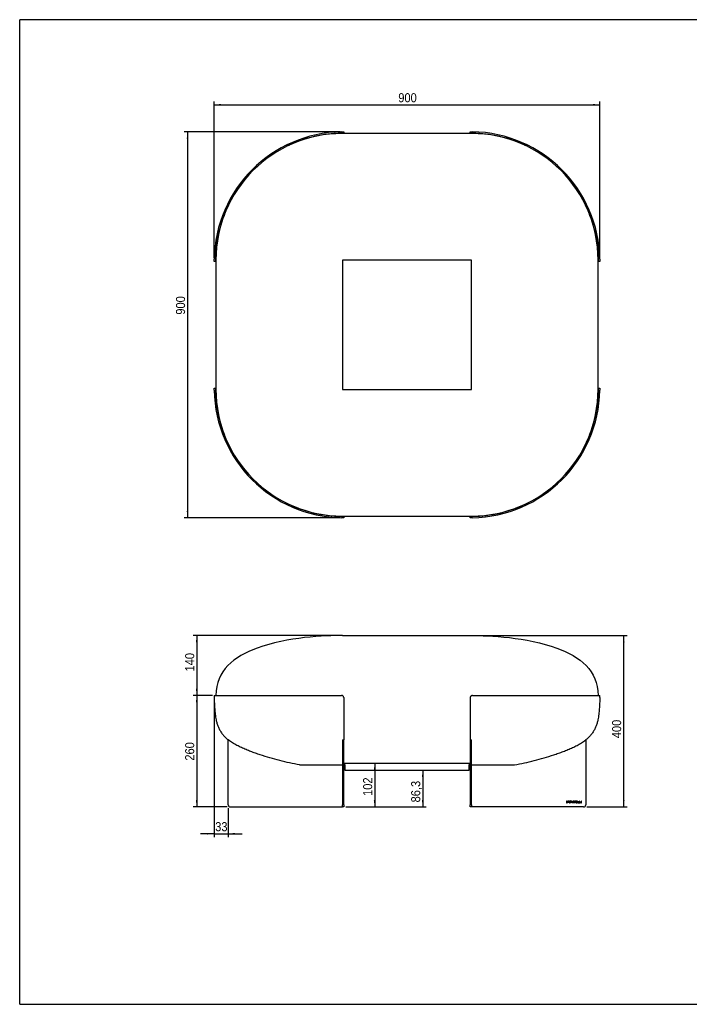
# Model space of a CAD drawing. Header units: millimetres. Extents: x 40 to 3320, y 40 to 2336.
# Tile 1 of 3: x 40 to 1603, y 40 to 2336. Entities that reach past the tile are written whole.
import ezdxf

# ---------------------------------------------------------------- set-up
doc = ezdxf.new("R2010")
doc.units = ezdxf.units.MM
doc.header["$LTSCALE"] = 8
doc.linetypes.add('SLD-Centro', pattern=[19.05, 15.24, -1.27, 1.27, -1.27])
doc.linetypes.add('SLD-Solido', pattern=[0])
for name, color, linetype in [('PIEGHE', 6, 'SLD-Centro'), ('QUOTE', 1, 'SLD-Solido'), ('SCHIZZI', 9, 'Continuous')]:
    doc.layers.add(name, color=color, linetype=linetype)
doc.styles.add('SLDTEXTSTYLE0', font='GOTHIC.TTF', dxfattribs={"width": 0.913})
doc.dimstyles.new('SLDDIMSTYLE0', dxfattribs={"dimtxt": 21.166667, "dimasz": 16, "dimexe": 0, "dimexo": 0.0625, "dimgap": 5.291667, "dimtad": 1, "dimdec": 1, "dimrnd": 1e-09, "dimzin": 12, "dimdsep": 46, "dimtxsty": 'SLDTEXTSTYLE0', "dimsah": 1, "dimcen": 0.09, "dimadec": 0, "dimazin": 3, "dimtfac": 1, "dimtdec": 1, "dimtofl": 0, "dimtmove": 0, "dimatfit": 3, "dimfxl": 1, "dimfrac": 2, "dimtolj": 1, "dimtzin": 12, "dimarcsym": 0})
doc.dimstyles.new('SLDDIMSTYLE1', dxfattribs={"dimtxt": 21.166667, "dimasz": 16, "dimexe": 0, "dimexo": 0.0625, "dimgap": 5.291667, "dimtad": 1, "dimdec": 1, "dimrnd": 1e-09, "dimzin": 12, "dimdsep": 46, "dimtxsty": 'SLDTEXTSTYLE0', "dimsah": 1, "dimcen": 0.09, "dimadec": 0, "dimazin": 3, "dimtfac": 1, "dimtdec": 1, "dimtmove": 0, "dimatfit": 0, "dimfxl": 1, "dimfrac": 2, "dimtolj": 1, "dimtzin": 12, "dimarcsym": 0})
doc.dimstyles.new('SLDDIMSTYLE2', dxfattribs={"dimtxt": 21.166667, "dimasz": 16, "dimexe": 0, "dimexo": 0.0625, "dimgap": 5.291667, "dimtad": 1, "dimdec": 0, "dimrnd": 1e-09, "dimzin": 12, "dimdsep": 46, "dimtxsty": 'SLDTEXTSTYLE0', "dimsah": 1, "dimcen": 0.09, "dimadec": 0, "dimazin": 3, "dimtfac": 1, "dimtdec": 0, "dimtofl": 0, "dimtmove": 0, "dimatfit": 3, "dimfxl": 1, "dimfrac": 2, "dimtolj": 1, "dimtzin": 12, "dimarcsym": 0})

# ---------------------------------------------------------------- blocks, each defined once
blk = doc.blocks.new('_D')
at = {"layer": 'QUOTE', "transparency": 16777216}
for p, q in [((834.6, 602.1), (876.5, 602.1)), ((868.5, 602.1), (868.5, 500.1)), ((801.3, 500.1), (876.5, 500.1))]:
    blk.add_line(p, q, dxfattribs=at)
for points in [[(868.5, 602.1), (866.5, 586.1), (870.5, 586.1)], [(868.5, 500.1), (870.5, 516.1), (866.5, 516.1)]]:
    blk.add_solid(points, dxfattribs=at)
at = {"layer": 'QUOTE', "transparency": 16777216, "insert": (841.5, 525.9), "char_height": 21.17, "attachment_point": 1, "rotation": 90, "style": 'SLDTEXTSTYLE0'}
blk.add_mtext('102', dxfattribs=at)
blk = doc.blocks.new('_D_1')
at = {"layer": 'QUOTE', "transparency": 16777216}
for p, q in [((785.3, 900.1), (445.2, 900.1)), ((453.2, 900.1), (453.2, 760.1)), ((486, 760.1), (445.2, 760.1))]:
    blk.add_line(p, q, dxfattribs=at)
for points in [[(453.2, 900.1), (451.2, 884.1), (455.2, 884.1)], [(453.2, 760.1), (455.2, 776.1), (451.2, 776.1)]]:
    blk.add_solid(points, dxfattribs=at)
at = {"layer": 'QUOTE', "transparency": 16777216, "insert": (426.2, 816.1), "char_height": 21.17, "attachment_point": 1, "rotation": 90, "style": 'SLDTEXTSTYLE0'}
blk.add_mtext('140', dxfattribs=at)
blk = doc.blocks.new('_D_2')
at = {"layer": 'QUOTE', "transparency": 16777216}
for p, q in [((489.9, 760.1), (445.2, 760.1)), ((453.2, 760.1), (453.2, 500.1)), ((523.9, 500.1), (445.2, 500.1))]:
    blk.add_line(p, q, dxfattribs=at)
for points in [[(453.2, 760.1), (451.2, 744.1), (455.2, 744.1)], [(453.2, 500.1), (455.2, 516.1), (451.2, 516.1)]]:
    blk.add_solid(points, dxfattribs=at)
at = {"layer": 'QUOTE', "transparency": 16777216, "insert": (426.2, 608.2), "char_height": 21.17, "attachment_point": 1, "rotation": 90, "style": 'SLDTEXTSTYLE0'}
blk.add_mtext('260', dxfattribs=at)
blk = doc.blocks.new('_D_3')
at = {"layer": 'QUOTE', "transparency": 16777216}
for p, q in [((494, 752.1), (494, 429.8)), ((526.9, 497.1), (526.9, 429.8)), ((494, 437.8), (462, 437.8)), ((494, 437.8), (526.9, 437.8)), ((526.9, 437.8), (558.9, 437.8))]:
    blk.add_line(p, q, dxfattribs=at)
for points in [[(494, 437.8), (478, 439.8), (478, 435.8)], [(526.9, 437.8), (542.9, 435.8), (542.9, 439.8)]]:
    blk.add_solid(points, dxfattribs=at)
at = {"layer": 'QUOTE', "transparency": 16777216, "insert": (496.3, 464.8), "char_height": 21.17, "attachment_point": 1, "style": 'SLDTEXTSTYLE0'}
blk.add_mtext('33', dxfattribs=at)
blk = doc.blocks.new('_D_4')
at = {"layer": 'QUOTE', "transparency": 16777216}
for p, q in [((980.7, 586.4), (980.7, 500.1)), ((801.3, 500.1), (988.7, 500.1))]:
    blk.add_line(p, q, dxfattribs=at)
for points in [[(980.7, 586.4), (978.7, 570.4), (982.7, 570.4)], [(980.7, 500.1), (982.7, 516.1), (978.7, 516.1)]]:
    blk.add_solid(points, dxfattribs=at)
at = {"layer": 'QUOTE', "transparency": 16777216, "insert": (953.7, 510.8), "char_height": 21.17, "attachment_point": 1, "rotation": 90, "style": 'SLDTEXTSTYLE0'}
blk.add_mtext('86,3', dxfattribs=at)
blk = doc.blocks.new('_D_5')
at = {"layer": 'QUOTE', "transparency": 16777216}
for p, q in [((1102.6, 900.1), (1457.7, 900.1)), ((1449.7, 500.1), (1449.7, 900.1)), ((1363.9, 500.1), (1457.7, 500.1))]:
    blk.add_line(p, q, dxfattribs=at)
for points in [[(1449.7, 900.1), (1447.7, 884.1), (1451.7, 884.1)], [(1449.7, 500.1), (1451.7, 516.1), (1447.7, 516.1)]]:
    blk.add_solid(points, dxfattribs=at)
at = {"layer": 'QUOTE', "transparency": 16777216, "insert": (1422.6, 660.5), "char_height": 21.17, "attachment_point": 1, "rotation": 90, "style": 'SLDTEXTSTYLE0'}
blk.add_mtext('400', dxfattribs=at)
blk = doc.blocks.new('_D_6')
at = {"layer": 'QUOTE', "transparency": 16777216}
for p, q in [((788.3, 2074.6), (423.8, 2074.6)), ((431.8, 2074.6), (431.8, 1174.6)), ((788.3, 1174.6), (423.8, 1174.6))]:
    blk.add_line(p, q, dxfattribs=at)
for points in [[(431.8, 2074.6), (429.8, 2058.6), (433.8, 2058.6)], [(431.8, 1174.6), (433.8, 1190.6), (429.8, 1190.6)]]:
    blk.add_solid(points, dxfattribs=at)
at = {"layer": 'QUOTE', "transparency": 16777216, "insert": (404.8, 1648.1), "char_height": 21.17, "attachment_point": 1, "rotation": 90, "style": 'SLDTEXTSTYLE0'}
blk.add_mtext('900', dxfattribs=at)
blk = doc.blocks.new('_D_7')
at = {"layer": 'QUOTE', "transparency": 16777216}
for p, q in [((494, 1780.3), (494, 2145.6)), ((494, 2137.6), (1393.9, 2137.6)), ((1393.9, 1780.3), (1393.9, 2145.6))]:
    blk.add_line(p, q, dxfattribs=at)
for points in [[(494, 2137.6), (510, 2135.6), (510, 2139.6)], [(1393.9, 2137.6), (1377.9, 2139.6), (1377.9, 2135.6)]]:
    blk.add_solid(points, dxfattribs=at)
at = {"layer": 'QUOTE', "transparency": 16777216, "insert": (923.6, 2164.6), "char_height": 21.17, "attachment_point": 1, "style": 'SLDTEXTSTYLE0'}
blk.add_mtext('900', dxfattribs=at)

msp = doc.modelspace()

# ---------------------------------------------------------------- linework, layer by layer
for p, q in [((1094.61, 2070.61), (793.28, 2070.61)), ((796.28, 2074.58), (796.28, 2071.58)), ((1091.61, 2071.58), (1091.61, 2074.58)), ((496.97, 1772.28), (493.97, 1772.28)), ((497.95, 1775.28), (497.95, 1473.94)), ((793.28, 1775.28), (793.28, 1473.94)), ((1094.61, 1775.28), (793.28, 1775.28)), ((1094.61, 1473.94), (1094.61, 1775.28)), ((1389.95, 1473.94), (1389.95, 1775.28)), ((1393.92, 1772.28), (1390.92, 1772.28)), ((493.97, 1476.94), (496.97, 1476.94)), ((793.28, 1473.94), (1094.61, 1473.94)), ((1390.92, 1476.94), (1393.92, 1476.94)), ((793.28, 1178.61), (1094.61, 1178.61)), ((796.28, 1177.64), (796.28, 1174.64)), ((1091.61, 1174.64), (1091.61, 1177.64)), ((793.28, 900.1), (1094.61, 900.1)), ((493.99, 760.1), (791.28, 760.1)), ((1096.61, 760.1), (1393.9, 760.1)), ((526.95, 505.1), (526.95, 656.44)), ((793.28, 656.44), (793.28, 505.1)), ((793.28, 656.44), (796.28, 656.44)), ((796.28, 505.1), (796.28, 656.44)), ((1091.61, 656.44), (1091.61, 505.1)), ((1091.61, 656.44), (1094.61, 656.44)), ((1094.61, 505.1), (1094.61, 656.44)), ((1360.95, 656.44), (1360.95, 505.1)), ((693.28, 598.36), (693.28, 598.36)), ((693.33, 598.36), (793.18, 598.36)), ((693.33, 598.36), (793.28, 598.36)), ((796.28, 602.1), (1091.61, 602.1)), ((798.95, 601.36), (796.28, 601.36)), ((798.95, 598.36), (798.95, 602.1)), ((798.95, 598.36), (798.95, 586.36)), ((1088.95, 602.1), (1088.95, 598.36)), ((1091.62, 601.36), (1088.95, 601.36)), ((1088.95, 586.36), (1088.95, 598.36)), ((1094.61, 598.36), (1194.57, 598.36)), ((1094.61, 598.31), (1094.71, 598.31)), ((1094.71, 598.36), (1094.71, 598.31)), ((1094.71, 598.31), (1194.57, 598.31)), ((1194.57, 598.36), (1194.57, 598.31)), ((1194.61, 598.36), (1194.61, 598.36)), ((798.95, 586.36), (1088.95, 586.36)), ((1317.27, 513.61), (1315.95, 513.61)), ((1315.95, 513.61), (1315.95, 510.2)), ((1315.95, 510.2), (1317.49, 510.2)), ((1316.38, 513.18), (1316.38, 510.63)), ((1317.26, 513.18), (1316.38, 513.18)), ((1316.38, 510.63), (1317.46, 510.63)), ((1321.39, 513.61), (1320.01, 513.61)), ((1320.01, 513.61), (1320.01, 511.69)), ((1320.01, 511.69), (1321.39, 511.69)), ((1320.27, 512.78), (1320.27, 513.35)), ((1320.27, 513.35), (1321.39, 513.35)), ((1321.39, 512.78), (1320.27, 512.78)), ((1320.27, 511.95), (1320.27, 512.53)), ((1320.27, 512.53), (1321.39, 512.53)), ((1321.39, 511.95), (1320.27, 511.95)), ((1321.39, 513.35), (1321.39, 513.61)), ((1321.39, 512.53), (1321.39, 512.78)), ((1321.39, 511.69), (1321.39, 511.95)), ((1323.16, 510.47), (1322.73, 509.51)), ((1322.73, 509.51), (1323.2, 509.51)), ((1323.2, 509.51), (1323.55, 510.28)), ((1323.34, 510.86), (1324.4, 513.21)), ((1323.73, 510.68), (1324.79, 513.04)), ((1324.93, 514.4), (1324.57, 513.61)), ((1325.4, 514.4), (1324.93, 514.4)), ((1324.97, 513.44), (1325.4, 514.4)), ((1325.03, 512.84), (1325.31, 513.16)), ((1325.32, 510.71), (1325.04, 511.04)), ((1328.13, 513.67), (1326.6, 510.21)), ((1326.6, 510.21), (1327.07, 510.21)), ((1327.07, 510.21), (1327.55, 511.3)), ((1327.55, 511.3), (1329.18, 511.3)), ((1328.37, 513.13), (1327.74, 511.72)), ((1327.74, 511.72), (1328.99, 511.72)), ((1328.6, 513.67), (1328.13, 513.67)), ((1328.99, 511.72), (1328.37, 513.13)), ((1330.13, 510.21), (1328.6, 513.67)), ((1329.18, 511.3), (1329.66, 510.21)), ((1329.66, 510.21), (1330.13, 510.21)), ((1331.51, 511.14), (1331.08, 511.14)), ((1333.27, 512.73), (1333.7, 512.73)), ((1337.67, 513.62), (1334.89, 513.62)), ((1334.89, 513.62), (1334.89, 513.19)), ((1334.89, 513.19), (1336.01, 513.19)), ((1336.01, 513.19), (1336.01, 510.2)), ((1336.01, 510.2), (1336.56, 510.2)), ((1336.56, 510.2), (1336.56, 513.19)), ((1336.56, 513.19), (1337.67, 513.19)), ((1337.67, 513.19), (1337.67, 513.62)), ((1341.53, 513.6), (1339.03, 513.6)), ((1339.03, 513.6), (1339.03, 510.2)), ((1339.03, 510.2), (1341.53, 510.2)), ((1339.46, 512.12), (1339.46, 513.17)), ((1339.46, 513.17), (1341.53, 513.17)), ((1341.53, 512.12), (1339.46, 512.12)), ((1339.46, 510.63), (1339.46, 511.69)), ((1339.46, 511.69), (1341.53, 511.69)), ((1341.53, 510.63), (1339.46, 510.63)), ((1341.53, 513.17), (1341.53, 513.6)), ((1341.53, 511.69), (1341.53, 512.12)), ((1341.53, 510.2), (1341.53, 510.63)), ((1343.04, 513.62), (1343.04, 510.2)), ((1343.47, 513.62), (1343.04, 513.62)), ((1343.04, 510.2), (1345.41, 510.2)), ((1343.47, 510.63), (1343.47, 513.62)), ((1345.41, 510.63), (1343.47, 510.63)), ((1345.41, 510.2), (1345.41, 510.63)), ((1346.74, 513.62), (1346.74, 510.2)), ((1347.17, 513.62), (1346.74, 513.62)), ((1346.74, 510.2), (1349.12, 510.2)), ((1347.17, 510.63), (1347.17, 513.62)), ((1349.12, 510.63), (1347.17, 510.63)), ((1349.12, 510.2), (1349.12, 510.63)), ((1350.52, 513.63), (1350.52, 510.2)), ((1350.95, 513.63), (1350.52, 513.63)), ((1350.52, 510.2), (1350.95, 510.2)), ((1350.95, 510.2), (1350.95, 513.63)), ((531.95, 500.1), (793.28, 500.1)), ((793.28, 500.1), (793.28, 505.1)), ((796.28, 500.1), (793.28, 500.1)), ((796.28, 505.1), (796.28, 500.1)), ((1091.61, 500.1), (1091.61, 505.1)), ((1094.61, 500.1), (1091.61, 500.1)), ((1094.61, 505.1), (1094.61, 500.1)), ((1355.95, 500.1), (1094.61, 500.1))]:
    msp.add_line(p, q)
for centre, radius, start, end in [((796.28, 1772.28), 302.33, 90.9476, 179.0524), ((793.28, 1775.28), 295.33, 90, 180), ((796.28, 1772.28), 299.33, 90.9571, 115.66458), ((1094.61, 1775.28), 295.33, 0, 90), ((1091.61, 1772.28), 302.33, 0.9476, 89.0524), ((1091.61, 1772.28), 299.33, 64.33542, 89.0429), ((796.28, 1772.28), 299.33, 154.33542, 179.0429), ((1091.61, 1772.28), 299.33, 0.9571, 25.66458), ((796.28, 1476.94), 302.33, 180.9476, 269.0524), ((796.28, 1476.94), 299.33, 180.9571, 205.66458), ((793.28, 1473.94), 295.33, 180, 270), ((1094.61, 1473.94), 295.33, 270, 0), ((1091.61, 1476.94), 302.33, 270.9476, 359.0524), ((1091.61, 1476.94), 299.33, 334.33542, 359.0429), ((796.28, 1476.94), 299.33, 244.33542, 269.0429), ((1091.61, 1476.94), 299.33, 270.9571, 295.66458), ((1317.14, 508.28), 4.9, 86.47196, 88.58292), ((1317.14, 508.28), 5.33, 86.47196, 88.58292), ((1317.37, 511.8), 1.37, 42.17363, 87.22002), ((1317.37, 511.8), 1.8, 41.93743, 87.04266), ((1317.35, 512.03), 1.4, 274.50484, 329.25625), ((1317.35, 512.03), 1.83, 274.50484, 329.25625), ((1317.45, 511.9), 1.25, 331.97931, 41.21242), ((1317.44, 511.9), 1.68, 331.2789, 41.19481), ((1324.12, 511.94), 1.74, 112.87146, 191.11359), ((1324.07, 511.88), 1.68, 189.3881, 237.26772), ((1324.12, 511.94), 1.31, 112.98674, 191.11407), ((1324.07, 511.88), 1.25, 188.8398, 234.29697), ((1324.1, 511.97), 1.7, 73.7445, 112.51885), ((1324.07, 511.88), 1.68, 251.94928, 263.50791), ((1324.1, 511.97), 1.27, 76.45208, 112.51885), ((1324.07, 511.88), 1.25, 254.07916, 263.50791), ((1324.12, 511.84), 1.65, 261.55891, 316.59558), ((1324.12, 511.84), 1.22, 260.88568, 318.7879), ((1324.1, 511.97), 1.27, 42.61356, 57.07458), ((1324.1, 511.97), 1.7, 44.36983, 59.27782), ((1332.01, 511.14), 0.926, 179.90306, 233.76154), ((1332.15, 512.74), 0.89, 121.39796, 247.19929), ((1332.43, 511.93), 1.82, 237.55454, 303.36392), ((1332.02, 511.14), 0.507, 180.08234, 229.80951), ((1332.48, 512.22), 1.51, 59.48517, 121.97298), ((1332.15, 512.74), 0.461, 120.85878, 247.20263), ((1332.44, 511.94), 1.4, 237.6212, 301.83314), ((1333.17, 515.24), 3.58, 247.65228, 258.82434), ((1332.48, 512.22), 1.08, 59.48517, 121.97298), ((1333.17, 515.24), 3.15, 247.71484, 258.82559), ((1331.43, 506.64), 5.18, 70.51381, 78.41169), ((1331.8, 508.18), 4.03, 68.30361, 79.23998), ((1332.66, 512.67), 0.606, 5.27118, 52.64426), ((1333.02, 511.18), 0.38, 16.46332, 68.35013), ((1332.83, 511.19), 0.561, 307.76961, 9.16956), ((1332.67, 512.67), 1.03, 2.95992, 55.79563), ((1333.05, 511.2), 0.77, 11.76704, 71.96666), ((1332.83, 511.19), 0.99, 307.76961, 9.16956), ((531.95, 505.1), 5, 180, 270), ((1355.95, 505.1), 5, 270, 0)]:
    msp.add_arc(centre, radius, start, end)
for points, knots in [([(791.28, 2074.57), (791.84, 2074.58), (792.97, 2074.59), (794.46, 2074.6), (795.59, 2074.6), (796.19, 2074.6), (796.26, 2074.59), (796.28, 2074.58)], [0, 0, 0, 0, 0.2146776, 0.4293564, 0.6440095, 0.8586584, 1, 1, 1, 1]), ([(796.28, 2071.58), (796.22, 2071.59), (796.11, 2071.6), (795.25, 2071.6), (793.98, 2071.6), (792.58, 2071.59), (791.65, 2071.57), (791.28, 2071.57)], [0, 0, 0, 0, 0.2146776, 0.429356, 0.6440159, 0.8586621, 1, 1, 1, 1]), ([(796.28, 2070.61), (796.28, 2070.72), (796.28, 2071.08), (796.28, 2071.41), (796.28, 2071.52), (796.28, 2071.58)], [0, 0, 0, 0, 0.1863724, 0.5951401, 1, 1, 1, 1]), ([(1091.61, 2074.58), (1091.67, 2074.59), (1091.78, 2074.6), (1092.64, 2074.6), (1093.91, 2074.6), (1095.32, 2074.59), (1096.24, 2074.57), (1096.61, 2074.57)], [0, 0, 0, 0, 0.2146779, 0.4293566, 0.6440172, 0.8586642, 1, 1, 1, 1]), ([(1096.61, 2071.57), (1096.05, 2071.58), (1094.93, 2071.59), (1093.43, 2071.6), (1092.3, 2071.6), (1091.7, 2071.59), (1091.64, 2071.59), (1091.61, 2071.58)], [0, 0, 0, 0, 0.2146773, 0.4293559, 0.6440083, 0.8586564, 1, 1, 1, 1]), ([(1091.61, 2070.61), (1091.61, 2070.72), (1091.61, 2071.08), (1091.61, 2071.41), (1091.61, 2071.52), (1091.61, 2071.58)], [0, 0, 0, 0, 0.1863724, 0.5951401, 1, 1, 1, 1]), ([(493.97, 1772.28), (493.97, 1772.33), (493.96, 1772.44), (493.95, 1773.3), (493.95, 1774.57), (493.97, 1775.98), (493.98, 1776.91), (493.99, 1777.28)], [0, 0, 0, 0, 0.2146779, 0.4293566, 0.6440172, 0.8586642, 1, 1, 1, 1]), ([(496.99, 1777.28), (496.98, 1776.71), (496.96, 1775.59), (496.95, 1774.09), (496.95, 1772.96), (496.96, 1772.36), (496.97, 1772.3), (496.97, 1772.28)], [0, 0, 0, 0, 0.2146773, 0.4293559, 0.6440083, 0.8586564, 1, 1, 1, 1]), ([(497.95, 1772.28), (497.83, 1772.28), (497.47, 1772.28), (497.14, 1772.28), (497.03, 1772.28), (496.97, 1772.28)], [0, 0, 0, 0, 0.1863724, 0.5951401, 1, 1, 1, 1]), ([(1389.95, 1772.28), (1390.06, 1772.28), (1390.42, 1772.28), (1390.75, 1772.28), (1390.86, 1772.28), (1390.92, 1772.28)], [0, 0, 0, 0, 0.1863724, 0.5951401, 1, 1, 1, 1]), ([(1390.92, 1772.28), (1390.92, 1772.33), (1390.94, 1772.44), (1390.94, 1773.3), (1390.94, 1774.57), (1390.92, 1775.98), (1390.91, 1776.91), (1390.9, 1777.28)], [0, 0, 0, 0, 0.2146776, 0.429356, 0.6440159, 0.8586621, 1, 1, 1, 1]), ([(1393.9, 1777.28), (1393.91, 1776.71), (1393.93, 1775.59), (1393.94, 1774.09), (1393.94, 1772.96), (1393.93, 1772.36), (1393.92, 1772.3), (1393.92, 1772.28)], [0, 0, 0, 0, 0.2146776, 0.4293564, 0.6440095, 0.8586584, 1, 1, 1, 1]), ([(493.99, 1471.94), (493.98, 1472.27), (493.98, 1472.6), (493.97, 1473.08), (493.97, 1473.23), (493.97, 1473.55), (493.96, 1473.7), (493.96, 1474.16), (493.96, 1474.45), (493.95, 1474.99), (493.95, 1475.25), (493.95, 1475.71), (493.95, 1475.91), (493.95, 1476.28), (493.95, 1476.43), (493.96, 1476.68), (493.96, 1476.78), (493.97, 1476.91), (493.97, 1476.94), (493.97, 1476.94)], [0, 0, 0, 0, 0.125, 0.125, 0.1875, 0.1875, 0.25, 0.25, 0.375, 0.375, 0.5, 0.5, 0.625, 0.625, 0.75, 0.75, 0.875, 0.875, 1, 1, 1, 1]), ([(496.97, 1476.94), (496.97, 1476.94), (496.97, 1476.91), (496.96, 1476.81), (496.96, 1476.78), (496.96, 1476.68), (496.96, 1476.62), (496.95, 1476.44), (496.95, 1476.28), (496.95, 1475.92), (496.95, 1475.71), (496.95, 1475.25), (496.95, 1475), (496.96, 1474.45), (496.96, 1474.16), (496.97, 1473.56), (496.97, 1473.24), (496.98, 1472.6), (496.98, 1472.27), (496.99, 1471.94)], [0, 0, 0, 0, 0.125, 0.125, 0.1875, 0.1875, 0.25, 0.25, 0.375, 0.375, 0.5, 0.5, 0.625, 0.625, 0.75, 0.75, 0.875, 0.875, 1, 1, 1, 1]), ([(497.95, 1476.94), (497.83, 1476.94), (497.47, 1476.94), (497.14, 1476.94), (497.03, 1476.94), (496.97, 1476.94)], [0, 0, 0, 0, 0.18637235, 0.59514006, 1, 1, 1, 1]), ([(1389.95, 1476.94), (1390.06, 1476.94), (1390.42, 1476.94), (1390.75, 1476.94), (1390.86, 1476.94), (1390.92, 1476.94)], [0, 0, 0, 0, 0.1863724, 0.5951401, 1, 1, 1, 1]), ([(1390.9, 1471.94), (1390.91, 1472.5), (1390.93, 1473.63), (1390.94, 1475.13), (1390.94, 1476.26), (1390.93, 1476.86), (1390.92, 1476.92), (1390.92, 1476.94)], [0, 0, 0, 0, 0.2146773, 0.4293559, 0.6440083, 0.8586564, 1, 1, 1, 1]), ([(1393.92, 1476.94), (1393.92, 1476.89), (1393.94, 1476.78), (1393.94, 1475.91), (1393.94, 1474.65), (1393.92, 1473.24), (1393.91, 1472.31), (1393.9, 1471.94)], [0, 0, 0, 0, 0.2146779, 0.4293566, 0.6440172, 0.8586642, 1, 1, 1, 1]), ([(791.28, 1177.65), (791.61, 1177.64), (791.93, 1177.64), (792.41, 1177.63), (792.57, 1177.63), (792.89, 1177.63), (793.04, 1177.63), (793.5, 1177.62), (793.78, 1177.62), (794.33, 1177.62), (794.58, 1177.62), (795.04, 1177.61), (795.25, 1177.61), (795.62, 1177.62), (795.77, 1177.62), (796.02, 1177.62), (796.12, 1177.62), (796.25, 1177.63), (796.28, 1177.63), (796.28, 1177.64)], [0, 0, 0, 0, 0.125, 0.125, 0.1875, 0.1875, 0.25, 0.25, 0.375, 0.375, 0.5, 0.5, 0.625, 0.625, 0.75, 0.75, 0.875, 0.875, 1, 1, 1, 1]), ([(796.28, 1174.64), (796.28, 1174.63), (796.25, 1174.63), (796.15, 1174.62), (796.11, 1174.62), (796.02, 1174.62), (795.96, 1174.62), (795.77, 1174.62), (795.62, 1174.62), (795.26, 1174.61), (795.05, 1174.61), (794.59, 1174.61), (794.33, 1174.62), (793.79, 1174.62), (793.5, 1174.62), (792.9, 1174.63), (792.58, 1174.63), (791.94, 1174.64), (791.61, 1174.64), (791.28, 1174.65)], [0, 0, 0, 0, 0.125, 0.125, 0.1875, 0.1875, 0.25, 0.25, 0.375, 0.375, 0.5, 0.5, 0.625, 0.625, 0.75, 0.75, 0.875, 0.875, 1, 1, 1, 1]), ([(796.28, 1178.61), (796.28, 1178.5), (796.28, 1178.14), (796.28, 1177.81), (796.28, 1177.69), (796.28, 1177.64)], [0, 0, 0, 0, 0.1863724, 0.5951401, 1, 1, 1, 1]), ([(1091.61, 1178.61), (1091.61, 1178.5), (1091.61, 1178.14), (1091.61, 1177.81), (1091.61, 1177.69), (1091.61, 1177.64)], [0, 0, 0, 0, 0.1863724, 0.5951401, 1, 1, 1, 1]), ([(1091.61, 1177.64), (1091.67, 1177.63), (1091.78, 1177.62), (1092.64, 1177.61), (1093.91, 1177.62), (1095.32, 1177.63), (1096.24, 1177.64), (1096.61, 1177.65)], [0, 0, 0, 0, 0.2146776, 0.429356, 0.6440159, 0.8586621, 1, 1, 1, 1]), ([(1096.61, 1174.65), (1096.05, 1174.64), (1094.93, 1174.62), (1093.43, 1174.61), (1092.3, 1174.61), (1091.7, 1174.62), (1091.64, 1174.63), (1091.61, 1174.64)], [0, 0, 0, 0, 0.2146776, 0.4293564, 0.6440095, 0.8586584, 1, 1, 1, 1]), ([(793.28, 900.1), (753.05, 900.1), (595.54, 893.39), (497.95, 818.56), (497.95, 760.1)], [0, 0, 0, 0, 0.565046, 1, 1, 1, 1]), ([(793.28, 900.1), (753.05, 900.1), (595.54, 893.39), (497.95, 818.56), (497.95, 760.1)], [0, 0, 0, 0, 0.565046, 1, 1, 1, 1]), ([(1094.61, 900.1), (1134.85, 900.1), (1292.35, 893.39), (1389.95, 818.56), (1389.95, 760.1)], [0, 0, 0, 0, 0.565046, 1, 1, 1, 1]), ([(1094.61, 900.1), (1134.85, 900.1), (1292.35, 893.39), (1389.95, 818.56), (1389.95, 760.1)], [0, 0, 0, 0, 0.565046, 1, 1, 1, 1]), ([(493.99, 760.1), (493.98, 760.1), (493.98, 760.07), (493.97, 759.98), (493.97, 759.94), (493.97, 759.84), (493.96, 759.79), (493.96, 759.6), (493.96, 759.45), (493.95, 759.08), (493.95, 758.87), (493.95, 758.41), (493.95, 758.16), (493.95, 757.61), (493.95, 757.32), (493.96, 756.72), (493.96, 756.41), (493.97, 755.76), (493.97, 755.43), (493.97, 755.1)], [0, 0, 0, 0, 0.125, 0.125, 0.1875, 0.1875, 0.25, 0.25, 0.375, 0.375, 0.5, 0.5, 0.625, 0.625, 0.75, 0.75, 0.875, 0.875, 1, 1, 1, 1]), ([(796.28, 755.1), (796.28, 755.43), (796.25, 755.76), (796.15, 756.24), (796.11, 756.4), (796.02, 756.71), (795.96, 756.87), (795.77, 757.32), (795.62, 757.61), (795.26, 758.15), (795.05, 758.41), (794.59, 758.87), (794.33, 759.08), (793.79, 759.44), (793.5, 759.6), (792.9, 759.85), (792.58, 759.94), (791.94, 760.07), (791.61, 760.1), (791.28, 760.1)], [0, 0, 0, 0, 0.125, 0.125, 0.1875, 0.1875, 0.25, 0.25, 0.375, 0.375, 0.5, 0.5, 0.625, 0.625, 0.75, 0.75, 0.875, 0.875, 1, 1, 1, 1]), ([(1096.61, 760.1), (1096.05, 760.05), (1094.93, 759.94), (1093.43, 759.08), (1092.3, 757.81), (1091.7, 756.4), (1091.64, 755.47), (1091.61, 755.1)], [0, 0, 0, 0, 0.2146776, 0.4293564, 0.6440095, 0.8586584, 1, 1, 1, 1]), ([(1393.92, 755.1), (1393.92, 755.67), (1393.94, 756.79), (1393.94, 758.29), (1393.94, 759.42), (1393.92, 760.02), (1393.91, 760.08), (1393.9, 760.1)], [0, 0, 0, 0, 0.2146779, 0.4293566, 0.6440172, 0.8586642, 1, 1, 1, 1]), ([(493.97, 755.1), (494.05, 750.81), (494.22, 742.17), (495.01, 729.19), (496.28, 716.22), (498.03, 704.95), (500.39, 695.47), (503.08, 687.74), (506.54, 680.31), (510.75, 673.26), (515.92, 666.5), (521.4, 660.85), (525.44, 657.72), (527.08, 656.46)], [0, 0, 0, 0, 0.11915291, 0.23970367, 0.3604435, 0.480485, 0.55566876, 0.63108883, 0.70690721, 0.78273863, 0.85829355, 0.94248569, 1, 1, 1, 1]), ([(796.28, 755.1), (796.28, 750.81), (796.28, 742.17), (796.28, 729.19), (796.28, 716.22), (796.28, 704.95), (796.28, 695.47), (796.28, 687.74), (796.28, 680.31), (796.28, 673.26), (796.28, 666.5), (796.28, 660.91), (796.28, 657.83), (796.28, 656.61)], [0, 0, 0, 0, 0.1194268, 0.2402547, 0.361272, 0.4815895, 0.556946, 0.6325395, 0.7085321, 0.7845378, 0.8602664, 0.9446521, 1, 1, 1, 1]), ([(1091.61, 755.1), (1091.61, 750.81), (1091.61, 742.17), (1091.61, 729.19), (1091.61, 716.22), (1091.61, 704.95), (1091.61, 695.47), (1091.61, 687.74), (1091.61, 680.31), (1091.61, 673.26), (1091.61, 666.5), (1091.61, 660.91), (1091.61, 657.83), (1091.61, 656.61)], [0, 0, 0, 0, 0.1194268, 0.2402547, 0.361272, 0.4815895, 0.556946, 0.6325395, 0.7085321, 0.7845378, 0.8602664, 0.9446521, 1, 1, 1, 1]), ([(1393.92, 755.1), (1393.84, 750.81), (1393.67, 742.17), (1392.88, 729.19), (1391.62, 716.22), (1389.86, 704.95), (1387.5, 695.47), (1384.81, 687.74), (1381.35, 680.31), (1377.14, 673.26), (1371.97, 666.5), (1366.52, 660.87), (1362.49, 657.76), (1360.88, 656.51)], [0, 0, 0, 0, 0.1192494, 0.2398977, 0.3607353, 0.480874, 0.5561186, 0.6315997, 0.7074795, 0.7833723, 0.8589884, 0.9432487, 1, 1, 1, 1]), ([(693.28, 598.36), (685.51, 599.82), (669.97, 602.74), (646.9, 608.25), (624.02, 614.48), (605.19, 620.38), (590.31, 625.52), (579.26, 629.58), (568.31, 633.88), (557.51, 638.57), (546.93, 643.79), (536.57, 649.53), (530.16, 654.14), (526.95, 656.44)], [0, 0, 0, 0, 0.1336731, 0.2673939, 0.4010809, 0.5347035, 0.6010538, 0.667392, 0.7337179, 0.8000559, 0.8665112, 0.9332659, 1, 1, 1, 1]), ([(1194.61, 598.36), (1202.38, 599.82), (1217.92, 602.74), (1240.99, 608.25), (1263.87, 614.48), (1282.7, 620.38), (1297.58, 625.52), (1308.63, 629.58), (1319.58, 633.88), (1330.39, 638.57), (1340.96, 643.79), (1351.32, 649.53), (1357.74, 654.14), (1360.95, 656.44)], [0, 0, 0, 0, 0.1336731, 0.2673939, 0.4010809, 0.5347035, 0.6010538, 0.667392, 0.7337179, 0.8000559, 0.8665112, 0.9332659, 1, 1, 1, 1])]:
    msp.add_open_spline(points, degree=3, knots=knots)
at = {"layer": 'PIEGHE', "color": 6, "true_color": 0xff00ff}
msp.add_line((798.95, 602.15), (826.65, 602.15), dxfattribs=at)
at = {"layer": 'SCHIZZI'}
for p in [(40, 40), (3319.84, 2336)]:
    msp.add_line(p, (40, 2336), dxfattribs=at)
at = {"layer": 'SCHIZZI', "color": 13, "true_color": 0xb45a5a}
for p, q in [((1094.61, 2070.61), (793.28, 2070.61)), ((497.95, 1775.28), (497.95, 1473.94)), ((1389.95, 1473.94), (1389.95, 1775.28)), ((793.28, 1178.61), (1094.61, 1178.61))]:
    msp.add_line(p, q, dxfattribs=at)
at = {"layer": 'SCHIZZI', "color": 7, "true_color": 0xffffff}
msp.add_line((40, 40), (3320, 40), dxfattribs=at)
at = {"layer": 'SCHIZZI', "color": 13, "true_color": 0xb45a5a}
for centre, start, end in [((793.28, 1775.28), 90, 180), ((1094.61, 1775.28), 0, 90), ((793.28, 1473.94), 180, 270), ((1094.61, 1473.94), 270, 0)]:
    msp.add_arc(centre, 295.33, start, end, dxfattribs=at)

# ---------------------------------------------------------------- dimensions: what is measured, and where the dimension line sits
at = {"layer": 'QUOTE'}
for base, p1, p2, angle, dimstyle, picture, middle in [((1393.92, 2137.59), (493.97, 1772.28), (1393.92, 1772.28), 0, 'SLDDIMSTYLE2', '_D_7', (947.05, 2137.59)), ((431.8, 1174.64), (796.28, 2074.58), (796.28, 1174.64), 90, 'SLDDIMSTYLE2', '_D_6', (431.8, 1671.57)), ((453.19, 760.1), (793.28, 900.1), (493.99, 760.1), 90, 'SLDDIMSTYLE0', '_D_1', (453.19, 839.56)), ((1449.67, 900.1), (1355.95, 500.1), (1094.61, 900.1), 90, 'SLDDIMSTYLE0', '_D_5', (1449.67, 683.99)), ((453.19, 500.1), (497.95, 760.1), (531.95, 500.1), 90, 'SLDDIMSTYLE0', '_D_2', (453.19, 631.62)), ((868.5115, 500.1044), (826.6472, 602.1465), (793.2796, 500.1044), 90, 'SLDDIMSTYLE0', '_D', (868.5115, 549.3929)), ((980.75, 500.1), (1088.95, 586.36), (793.28, 500.1), 90, 'SLDDIMSTYLE0', '_D_4', (980.75, 538.14))]:
    dim = msp.add_linear_dim(base=base, p1=p1, p2=p2, angle=angle, dimstyle=dimstyle, dxfattribs=at)
    dim.commit()
    dim.dimension.update_dxf_attribs({"geometry": picture, "text_midpoint": middle, "dimtype": 160})
dim = msp.add_linear_dim(base=(526.95, 437.81), p1=(493.99, 760.1), p2=(526.95, 505.1), dimstyle='SLDDIMSTYLE1', dxfattribs=at)
dim.commit()
dim.dimension.update_dxf_attribs({"geometry": '_D_3', "text_midpoint": (511.94, 437.81), "dimtype": 160})

doc.saveas('drawing.dxf')
